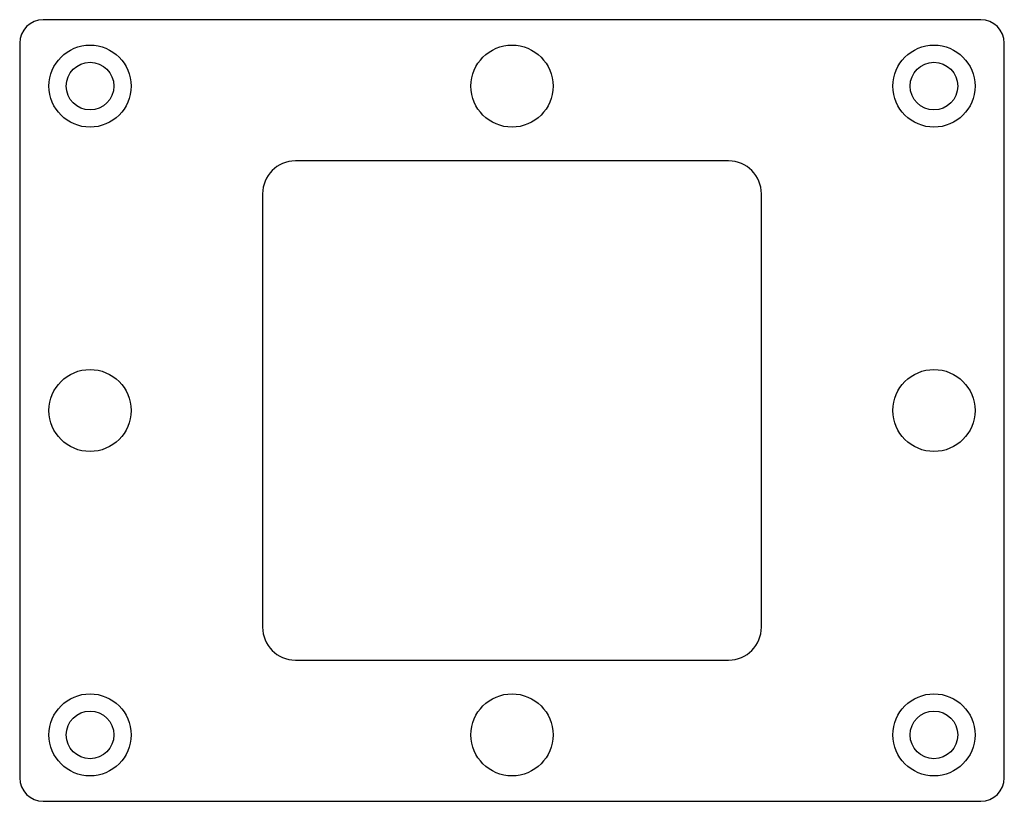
# Model space of a CAD drawing. Header units: millimetres. Extents: x -63 to 63, y -50 to 50.
import ezdxf

# ---------------------------------------------------------------- set-up
doc = ezdxf.new("R2010")
doc.units = ezdxf.units.MM

msp = doc.modelspace()

# ---------------------------------------------------------------- linework, layer by layer
at = {"layer": 'COUNTERBORE'}
for centre in [(-54, 41.5), (54, 41.5), (-54, -41.5), (54, -41.5)]:
    msp.add_circle(centre, 5.25, dxfattribs=at)
at = {"layer": 'HOLES'}
for centre, radius in [((0, 41.5), 5.25), ((-54, 41.5), 3.05), ((54, 41.5), 3.05), ((-54, 0), 5.25), ((54, 0), 5.25), ((0, -41.5), 5.25), ((-54, -41.5), 3.05), ((54, -41.5), 3.05)]:
    msp.add_circle(centre, radius, dxfattribs=at)
at = {"layer": 'OUTLINE'}
for p, q in [((60, 50), (-60, 50)), ((-63, 47), (-63, -47)), ((63, -47), (63, 47)), ((27.725, 31.925), (-27.725, 31.925)), ((-31.925, 27.725), (-31.925, -27.725)), ((31.925, -27.725), (31.925, 27.725)), ((-27.725, -31.925), (27.725, -31.925)), ((-60, -50), (60, -50))]:
    msp.add_line(p, q, dxfattribs=at)
for centre, radius, start, end in [((-60, 47), 3, 90, 180), ((60, 47), 3, 0, 90), ((-27.725, 27.725), 4.2, 90, 180), ((27.725, 27.725), 4.2, 0, 90), ((-27.725, -27.725), 4.2, 180, 270), ((27.725, -27.725), 4.2, 270, 360), ((-60, -47), 3, 180, 270), ((60, -47), 3, 270, 360)]:
    msp.add_arc(centre, radius, start, end, dxfattribs=at)

doc.saveas('drawing.dxf')
